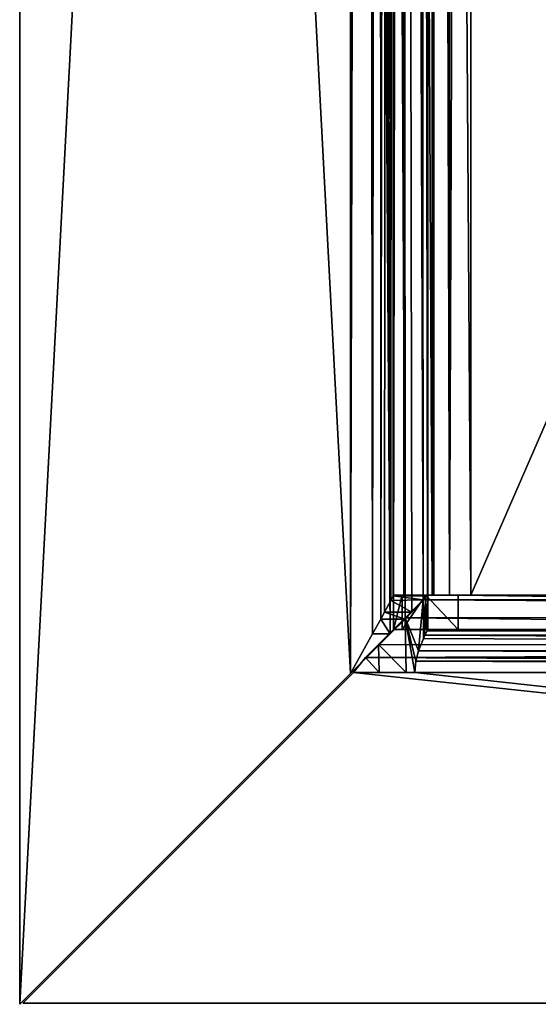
# Model space of a CAD drawing. Header units: millimetres. Extents: x 7 to 87, y 1 to 200.
# Tile 2 of 14: x 7 to 19, y 47 to 69. Entities that reach past the tile are written whole.
import ezdxf

# ---------------------------------------------------------------- set-up
doc = ezdxf.new("R2010")
doc.units = ezdxf.units.MM
doc.header["$LTSCALE"] = 25.4
doc.layers.get('0').update_dxf_attribs({"true_color": 0xff5454})

# ---------------------------------------------------------------- blocks, each defined once
blk = doc.blocks.new('MONO-DEEP-I-10458-10464.STL')
at = {"color": 250, "true_color": 0x262626}
mesh = blk.add_polyface(dxfattribs=at)
corners = [(7.33, 199.796, 113.941), (7.33, 46.537, 113.141), (7.33, 46.537, 113.941), (7.33, 199.796, 113.141)]
mesh.append_faces([[corners[k] for k in face] for face in [(0, 1, 2), (1, 0, 3)]], dxfattribs={"vtx0": -1, "color": 250})
mesh = blk.add_polyface(dxfattribs=at)
corners = [(15.03, 192.096, 113.141), (7.33, 46.537, 113.141), (7.33, 199.796, 113.141), (15.03, 54.237, 113.141)]
mesh.append_faces([[corners[k] for k in face] for face in [(0, 1, 2), (1, 0, 3)]], dxfattribs={"vtx0": -1, "color": 250})
mesh = blk.add_polyface(dxfattribs=at)
corners = [(15.03, 54.237, 113.941), (7.33, 199.796, 113.941), (7.33, 46.537, 113.941), (15.03, 192.096, 113.941)]
mesh.append_faces([[corners[k] for k in face] for face in [(0, 1, 2), (1, 0, 3)]], dxfattribs={"vtx0": -1, "color": 250})
mesh = blk.add_polyface(dxfattribs=at)
corners = [(15.953, 55.163, 113.396), (15.03, 54.237, 113.141), (15.03, 192.096, 113.141)]
mesh.append_faces([[corners[k] for k in face] for face in [(0, 1, 2)]], dxfattribs={"color": 250})
mesh = blk.add_polyface(dxfattribs=at)
corners = [(15.953, 55.163, 113.396), (15.03, 192.096, 113.141), (15.395, 191.729, 113.178)]
mesh.append_faces([[corners[k] for k in face] for face in [(0, 1, 2)]], dxfattribs={"color": 250})
mesh = blk.add_polyface(dxfattribs=at)
corners = [(15.233, 191.729, 113.962), (15.03, 192.096, 113.941), (15.03, 54.237, 113.941)]
mesh.append_faces([[corners[k] for k in face] for face in [(0, 1, 2)]], dxfattribs={"color": 250})
mesh = blk.add_polyface(dxfattribs=at)
corners = [(15.368, 191.485, 114), (15.233, 191.729, 113.962), (15.03, 54.237, 113.941)]
mesh.append_faces([[corners[k] for k in face] for face in [(0, 1, 2)]], dxfattribs={"color": 250})
mesh = blk.add_polyface(dxfattribs=at)
corners = [(15.953, 55.163, 113.396), (15.395, 191.729, 113.178), (15.644, 191.479, 113.249)]
mesh.append_faces([[corners[k] for k in face] for face in [(0, 1, 2)]], dxfattribs={"color": 250})
mesh = blk.add_polyface(dxfattribs=at)
corners = [(15.543, 55.163, 114.083), (15.368, 191.485, 114), (15.03, 54.237, 113.941)]
mesh.append_faces([[corners[k] for k in face] for face in [(0, 1, 2)]], dxfattribs={"color": 250})
mesh = blk.add_polyface(dxfattribs=at)
corners = [(15.679, 190.925, 114.18), (15.368, 191.485, 114), (15.543, 55.163, 114.083)]
mesh.append_faces([[corners[k] for k in face] for face in [(0, 1, 2)]], dxfattribs={"color": 250})
mesh = blk.add_polyface(dxfattribs=at)
corners = [(16.296, 55.507, 113.662), (15.953, 55.163, 113.396), (15.644, 191.479, 113.249)]
mesh.append_faces([[corners[k] for k in face] for face in [(0, 1, 2)]], dxfattribs={"color": 250})
mesh = blk.add_polyface(dxfattribs=at)
corners = [(16.296, 55.507, 113.662), (15.644, 191.479, 113.249), (16.198, 190.925, 113.571)]
mesh.append_faces([[corners[k] for k in face] for face in [(0, 1, 2)]], dxfattribs={"color": 250})
mesh = blk.add_polyface(dxfattribs=at)
corners = [(15.694, 190.897, 114.193), (15.679, 190.925, 114.18), (15.543, 55.163, 114.083)]
mesh.append_faces([[corners[k] for k in face] for face in [(0, 1, 2)]], dxfattribs={"color": 250})
mesh = blk.add_polyface(dxfattribs=at)
corners = [(15.731, 55.502, 114.227), (15.694, 190.897, 114.193), (15.543, 55.163, 114.083)]
mesh.append_faces([[corners[k] for k in face] for face in [(0, 1, 2)]], dxfattribs={"color": 250})
mesh = blk.add_polyface(dxfattribs=at)
corners = [(15.694, 190.897, 114.193), (15.731, 55.502, 114.227), (15.916, 190.489, 114.478)]
mesh.append_faces([[corners[k] for k in face] for face in [(0, 1, 2)]], dxfattribs={"color": 250})
mesh = blk.add_polyface(dxfattribs=at)
corners = [(16.296, 55.507, 113.662), (16.198, 190.925, 113.571), (16.226, 190.897, 113.596)]
mesh.append_faces([[corners[k] for k in face] for face in [(0, 1, 2)]], dxfattribs={"color": 250})
mesh = blk.add_polyface(dxfattribs=at)
corners = [(16.226, 190.897, 113.596), (16.626, 190.489, 114.108), (16.719, 55.955, 114.318)]
mesh.append_faces([[corners[k] for k in face] for face in [(0, 1, 2)]], dxfattribs={"color": 250})
mesh = blk.add_polyface(dxfattribs=at)
corners = [(16.226, 190.897, 113.596), (16.719, 55.955, 114.318), (16.452, 55.665, 113.838)]
mesh.append_faces([[corners[k] for k in face] for face in [(0, 1, 2)]], dxfattribs={"color": 250})
mesh = blk.add_polyface(dxfattribs=at)
corners = [(16.226, 190.897, 113.596), (16.452, 55.665, 113.838), (16.296, 55.507, 113.662)]
mesh.append_faces([[corners[k] for k in face] for face in [(0, 1, 2)]], dxfattribs={"color": 250})
mesh = blk.add_polyface(dxfattribs=at)
corners = [(15.916, 190.489, 114.478), (15.731, 55.502, 114.227), (15.82, 55.665, 114.328)]
mesh.append_faces([[corners[k] for k in face] for face in [(0, 1, 2)]], dxfattribs={"color": 250})
mesh = blk.add_polyface(dxfattribs=at)
corners = [(15.916, 190.489, 114.478), (15.82, 55.665, 114.328), (15.968, 55.943, 114.595)]
mesh.append_faces([[corners[k] for k in face] for face in [(0, 1, 2)]], dxfattribs={"color": 250})
mesh = blk.add_polyface(dxfattribs=at)
corners = [(15.916, 190.489, 114.478), (15.968, 55.943, 114.595), (16.007, 190.313, 114.73)]
mesh.append_faces([[corners[k] for k in face] for face in [(0, 1, 2)]], dxfattribs={"color": 250})
mesh = blk.add_polyface(dxfattribs=at)
corners = [(16.007, 190.313, 114.73), (15.968, 55.943, 114.595), (16.03, 190.266, 114.941)]
mesh.append_faces([[corners[k] for k in face] for face in [(0, 1, 2)]], dxfattribs={"color": 250})
mesh = blk.add_polyface(dxfattribs=at)
corners = [(16.626, 190.489, 114.108), (16.789, 190.313, 114.561), (16.83, 56.066, 114.941)]
mesh.append_faces([[corners[k] for k in face] for face in [(0, 1, 2)]], dxfattribs={"color": 250})
mesh = blk.add_polyface(dxfattribs=at)
corners = [(16.626, 190.489, 114.108), (16.83, 56.066, 114.941), (16.816, 56.05, 114.716)]
mesh.append_faces([[corners[k] for k in face] for face in [(0, 1, 2)]], dxfattribs={"color": 250})
mesh = blk.add_polyface(dxfattribs=at)
corners = [(16.626, 190.489, 114.108), (16.816, 56.05, 114.716), (16.719, 55.955, 114.318)]
mesh.append_faces([[corners[k] for k in face] for face in [(0, 1, 2)]], dxfattribs={"color": 250})
mesh = blk.add_polyface(dxfattribs=at)
corners = [(16.789, 190.313, 114.561), (16.83, 190.266, 114.941), (16.83, 56.066, 114.941)]
mesh.append_faces([[corners[k] for k in face] for face in [(0, 1, 2)]], dxfattribs={"color": 250})
mesh = blk.add_polyface(dxfattribs=at)
corners = [(16.03, 190.266, 114.941), (15.968, 55.943, 114.595), (16.022, 56.05, 114.816)]
mesh.append_faces([[corners[k] for k in face] for face in [(0, 1, 2)]], dxfattribs={"color": 250})
mesh = blk.add_polyface(dxfattribs=at)
corners = [(16.03, 190.266, 114.941), (16.022, 56.05, 114.816), (16.03, 56.066, 114.941)]
mesh.append_faces([[corners[k] for k in face] for face in [(0, 1, 2)]], dxfattribs={"color": 250})
mesh = blk.add_polyface(dxfattribs=at)
corners = [(16.03, 190.266, 176.341), (16.03, 56.066, 114.941), (16.03, 56.066, 176.341), (16.03, 190.266, 114.941)]
mesh.append_faces([[corners[k] for k in face] for face in [(0, 1, 2), (1, 0, 3)]], dxfattribs={"vtx0": -1, "color": 250})
mesh = blk.add_polyface(dxfattribs=at)
corners = [(16.271, 190.266, 177.241), (16.03, 56.066, 176.341), (16.271, 56.066, 177.241), (16.03, 190.266, 176.341)]
mesh.append_faces([[corners[k] for k in face] for face in [(0, 1, 2), (1, 0, 3)]], dxfattribs={"vtx0": -1, "color": 250})
mesh = blk.add_polyface(dxfattribs=at)
corners = [(16.93, 56.066, 177.9), (16.271, 190.266, 177.241), (16.271, 56.066, 177.241), (16.93, 190.266, 177.9)]
mesh.append_faces([[corners[k] for k in face] for face in [(0, 1, 2), (1, 0, 3)]], dxfattribs={"vtx0": -1, "color": 250})
mesh = blk.add_polyface(dxfattribs=at)
corners = [(16.83, 56.066, 114.941), (16.83, 190.266, 176.341), (16.83, 56.066, 176.341), (16.83, 190.266, 114.941)]
mesh.append_faces([[corners[k] for k in face] for face in [(0, 1, 2), (1, 0, 3)]], dxfattribs={"vtx0": -1, "color": 250})
mesh = blk.add_polyface(dxfattribs=at)
corners = [(16.83, 190.266, 176.341), (16.964, 56.066, 176.841), (16.83, 56.066, 176.341), (16.964, 190.266, 176.841)]
mesh.append_faces([[corners[k] for k in face] for face in [(0, 1, 2), (1, 0, 3)]], dxfattribs={"vtx0": -1, "color": 250})
mesh = blk.add_polyface(dxfattribs=at)
corners = [(17.83, 56.066, 178.141), (16.93, 190.266, 177.9), (16.93, 56.066, 177.9), (17.83, 190.266, 178.141)]
mesh.append_faces([[corners[k] for k in face] for face in [(0, 1, 2), (1, 0, 3)]], dxfattribs={"vtx0": -1, "color": 250})
mesh = blk.add_polyface(dxfattribs=at)
corners = [(16.964, 190.266, 176.841), (17.33, 56.066, 177.207), (16.964, 56.066, 176.841), (17.33, 190.266, 177.207)]
mesh.append_faces([[corners[k] for k in face] for face in [(0, 1, 2), (1, 0, 3)]], dxfattribs={"vtx0": -1, "color": 250})
mesh = blk.add_polyface(dxfattribs=at)
corners = [(17.83, 190.266, 177.341), (17.33, 56.066, 177.207), (17.33, 190.266, 177.207), (17.83, 56.066, 177.341)]
mesh.append_faces([[corners[k] for k in face] for face in [(0, 1, 2), (1, 0, 3)]], dxfattribs={"vtx0": -1, "color": 250})
mesh = blk.add_polyface(dxfattribs=at)
corners = [(76.23, 190.266, 177.341), (17.83, 56.066, 177.341), (17.83, 190.266, 177.341), (76.23, 56.066, 177.341)]
mesh.append_faces([[corners[k] for k in face] for face in [(0, 1, 2), (1, 0, 3)]], dxfattribs={"vtx0": -1, "color": 250})
mesh = blk.add_polyface(dxfattribs=at)
corners = [(76.23, 56.066, 178.141), (17.83, 190.266, 178.141), (17.83, 56.066, 178.141), (76.23, 190.266, 178.141)]
mesh.append_faces([[corners[k] for k in face] for face in [(0, 1, 2), (1, 0, 3)]], dxfattribs={"vtx0": -1, "color": 250})
mesh = blk.add_polyface(dxfattribs=at)
corners = [(16.022, 56.05, 114.816), (15.968, 55.943, 114.595), (16.719, 55.955, 114.318)]
mesh.append_faces([[corners[k] for k in face] for face in [(0, 1, 2)]], dxfattribs={"color": 250})
mesh = blk.add_polyface(dxfattribs=at)
corners = [(15.968, 55.943, 114.595), (16.452, 55.665, 113.838), (16.719, 55.955, 114.318)]
mesh.append_faces([[corners[k] for k in face] for face in [(0, 1, 2)]], dxfattribs={"color": 250})
mesh = blk.add_polyface(dxfattribs=at)
corners = [(16.03, 56.066, 114.941), (16.022, 56.05, 114.816), (16.816, 56.05, 114.716)]
mesh.append_faces([[corners[k] for k in face] for face in [(0, 1, 2)]], dxfattribs={"color": 250})
mesh = blk.add_polyface(dxfattribs=at)
corners = [(16.022, 56.05, 114.816), (16.719, 55.955, 114.318), (16.816, 56.05, 114.716)]
mesh.append_faces([[corners[k] for k in face] for face in [(0, 1, 2)]], dxfattribs={"color": 250})
mesh = blk.add_polyface(dxfattribs=at)
corners = [(16.03, 56.066, 176.641), (16.03, 55.266, 114.941), (16.03, 55.266, 176.641), (16.03, 56.066, 114.941)]
mesh.append_faces([[corners[k] for k in face] for face in [(0, 1, 2), (1, 0, 3)]], dxfattribs={"vtx0": -1, "color": 250})
mesh = blk.add_polyface(dxfattribs=at)
corners = [(16.03, 56.066, 176.641), (16.83, 56.066, 114.941), (16.03, 56.066, 114.941), (77.23, 56.066, 114.941), (78.03, 56.066, 114.941), (78.03, 56.066, 176.641), (16.231, 56.066, 177.391), (77.829, 56.066, 177.391), (16.78, 56.066, 177.94), (77.28, 56.066, 177.94), (17.53, 56.066, 178.141), (76.53, 56.066, 178.141)]
mesh.append_faces([[corners[k] for k in face] for face in [(0, 1, 2), (9, 10, 11)]], dxfattribs={"vtx0": -1, "color": 250})
mesh.append_faces([[corners[k] for k in face] for face in [(1, 0, 3), (3, 0, 4), (4, 0, 5), (5, 6, 7), (7, 8, 9)]], dxfattribs={"vtx0": -1, "vtx1": -1, "color": 250})
mesh.append_faces([[corners[k] for k in face] for face in [(5, 0, 6), (7, 6, 8), (9, 8, 10)]], dxfattribs={"vtx0": -1, "vtx2": -1, "color": 250})
mesh = blk.add_polyface(dxfattribs=at)
corners = [(16.231, 56.066, 177.391), (16.03, 55.266, 176.641), (16.231, 55.266, 177.391), (16.03, 56.066, 176.641)]
mesh.append_faces([[corners[k] for k in face] for face in [(0, 1, 2), (1, 0, 3)]], dxfattribs={"vtx0": -1, "color": 250})
mesh = blk.add_polyface(dxfattribs=at)
corners = [(16.83, 56.066, 114.941), (16.03, 55.266, 114.941), (16.03, 56.066, 114.941), (16.83, 55.266, 114.941)]
mesh.append_faces([[corners[k] for k in face] for face in [(0, 1, 2), (1, 0, 3)]], dxfattribs={"vtx0": -1, "color": 250})
mesh = blk.add_polyface(dxfattribs=at)
corners = [(78.03, 56.066, 176.341), (77.23, 56.066, 114.941), (78.03, 56.066, 114.941), (77.23, 56.066, 176.341), (77.789, 56.066, 177.241), (77.096, 56.066, 176.841), (76.73, 56.066, 177.207), (76.23, 56.066, 177.341), (77.13, 56.066, 177.9), (17.83, 56.066, 177.341), (16.83, 56.066, 176.341), (16.03, 56.066, 114.941), (16.83, 56.066, 114.941), (16.03, 56.066, 176.341), (16.964, 56.066, 176.841), (16.271, 56.066, 177.241), (17.33, 56.066, 177.207), (16.93, 56.066, 177.9), (76.23, 56.066, 178.141), (17.83, 56.066, 178.141)]
mesh.append_faces([[corners[k] for k in face] for face in [(0, 1, 2), (10, 11, 12), (17, 18, 19)]], dxfattribs={"vtx0": -1, "color": 250})
mesh.append_faces([[corners[k] for k in face] for face in [(1, 0, 3), (3, 4, 5), (5, 4, 6), (6, 4, 7), (7, 8, 9), (11, 10, 13), (13, 14, 15), (15, 9, 17)]], dxfattribs={"vtx0": -1, "vtx1": -1, "color": 250})
mesh.append_faces([[corners[k] for k in face] for face in [(17, 9, 8)]], dxfattribs={"vtx0": -1, "vtx1": -1, "vtx2": -1, "color": 250})
mesh.append_faces([[corners[k] for k in face] for face in [(3, 0, 4), (7, 4, 8), (13, 10, 14), (15, 14, 16), (15, 16, 9), (17, 8, 18)]], dxfattribs={"vtx0": -1, "vtx2": -1, "color": 250})
mesh = blk.add_polyface(dxfattribs=at)
corners = [(16.03, 56.066, 114.941), (16.816, 56.05, 114.716), (16.83, 56.066, 114.941)]
mesh.append_faces([[corners[k] for k in face] for face in [(0, 1, 2)]], dxfattribs={"color": 250})
mesh = blk.add_polyface(dxfattribs=at)
corners = [(16.78, 56.066, 177.94), (16.231, 55.266, 177.391), (16.78, 55.266, 177.94), (16.231, 56.066, 177.391)]
mesh.append_faces([[corners[k] for k in face] for face in [(0, 1, 2), (1, 0, 3)]], dxfattribs={"vtx0": -1, "color": 250})
mesh = blk.add_polyface(dxfattribs=at)
corners = [(16.719, 55.955, 114.318), (77.738, 55.558, 113.687), (16.303, 55.539, 113.668)]
mesh.append_faces([[corners[k] for k in face] for face in [(0, 1, 2)]], dxfattribs={"color": 250})
mesh = blk.add_polyface(dxfattribs=at)
corners = [(16.719, 55.955, 114.318), (16.303, 55.539, 113.668), (16.608, 54.766, 114.075)]
mesh.append_faces([[corners[k] for k in face] for face in [(0, 1, 2)]], dxfattribs={"color": 250})
mesh = blk.add_polyface(dxfattribs=at)
corners = [(16.719, 55.955, 114.318), (16.608, 54.766, 114.075), (16.723, 55.058, 114.329)]
mesh.append_faces([[corners[k] for k in face] for face in [(0, 1, 2)]], dxfattribs={"color": 250})
mesh = blk.add_polyface(dxfattribs=at)
corners = [(77.23, 56.066, 114.941), (16.719, 55.955, 114.318), (16.83, 56.066, 114.941)]
mesh.append_faces([[corners[k] for k in face] for face in [(0, 1, 2)]], dxfattribs={"color": 250})
mesh = blk.add_polyface(dxfattribs=at)
corners = [(77.23, 56.066, 114.941), (77.337, 55.959, 114.329), (16.719, 55.955, 114.318)]
mesh.append_faces([[corners[k] for k in face] for face in [(0, 1, 2)]], dxfattribs={"color": 250})
mesh = blk.add_polyface(dxfattribs=at)
corners = [(16.83, 56.066, 114.941), (16.719, 55.955, 114.318), (16.811, 55.232, 114.68)]
mesh.append_faces([[corners[k] for k in face] for face in [(0, 1, 2)]], dxfattribs={"color": 250})
mesh = blk.add_polyface(dxfattribs=at)
corners = [(77.337, 55.959, 114.329), (77.738, 55.558, 113.687), (16.719, 55.955, 114.318)]
mesh.append_faces([[corners[k] for k in face] for face in [(0, 1, 2)]], dxfattribs={"color": 250})
mesh = blk.add_polyface(dxfattribs=at)
corners = [(16.719, 55.955, 114.318), (16.759, 55.132, 114.44), (16.811, 55.232, 114.68)]
mesh.append_faces([[corners[k] for k in face] for face in [(0, 1, 2)]], dxfattribs={"color": 250})
mesh = blk.add_polyface(dxfattribs=at)
corners = [(16.719, 55.955, 114.318), (16.723, 55.058, 114.329), (16.759, 55.132, 114.44)]
mesh.append_faces([[corners[k] for k in face] for face in [(0, 1, 2)]], dxfattribs={"color": 250})
mesh = blk.add_polyface(dxfattribs=at)
corners = [(17.53, 55.266, 178.141), (16.78, 56.066, 177.94), (16.78, 55.266, 177.94), (17.53, 56.066, 178.141)]
mesh.append_faces([[corners[k] for k in face] for face in [(0, 1, 2), (1, 0, 3)]], dxfattribs={"vtx0": -1, "color": 250})
mesh = blk.add_polyface(dxfattribs=at)
corners = [(16.83, 56.066, 114.941), (16.811, 55.232, 114.68), (16.83, 55.266, 114.941)]
mesh.append_faces([[corners[k] for k in face] for face in [(0, 1, 2)]], dxfattribs={"color": 250})
mesh = blk.add_polyface(dxfattribs=at)
corners = [(76.53, 55.266, 178.141), (17.53, 56.066, 178.141), (17.53, 55.266, 178.141), (76.53, 56.066, 178.141)]
mesh.append_faces([[corners[k] for k in face] for face in [(0, 1, 2), (1, 0, 3)]], dxfattribs={"vtx0": -1, "color": 250})
mesh = blk.add_polyface(dxfattribs=at)
corners = [(15.968, 55.943, 114.595), (15.82, 55.665, 114.328), (16.452, 55.665, 113.838)]
mesh.append_faces([[corners[k] for k in face] for face in [(0, 1, 2)]], dxfattribs={"color": 250})
mesh = blk.add_polyface(dxfattribs=at)
corners = [(15.731, 55.502, 114.227), (15.543, 55.163, 114.083), (15.953, 55.163, 113.396)]
mesh.append_faces([[corners[k] for k in face] for face in [(0, 1, 2)]], dxfattribs={"color": 250})
mesh = blk.add_polyface(dxfattribs=at)
corners = [(78.419, 54.877, 113.247), (15.679, 54.916, 113.262), (16.303, 55.539, 113.668)]
mesh.append_faces([[corners[k] for k in face] for face in [(0, 1, 2)]], dxfattribs={"color": 250})
mesh = blk.add_polyface(dxfattribs=at)
corners = [(16.322, 54.266, 113.687), (16.303, 55.539, 113.668), (15.679, 54.916, 113.262)]
mesh.append_faces([[corners[k] for k in face] for face in [(0, 1, 2)]], dxfattribs={"color": 250})
mesh = blk.add_polyface(dxfattribs=at)
corners = [(15.82, 55.665, 114.328), (15.731, 55.502, 114.227), (16.296, 55.507, 113.662)]
mesh.append_faces([[corners[k] for k in face] for face in [(0, 1, 2)]], dxfattribs={"color": 250})
mesh = blk.add_polyface(dxfattribs=at)
corners = [(15.731, 55.502, 114.227), (15.953, 55.163, 113.396), (16.296, 55.507, 113.662)]
mesh.append_faces([[corners[k] for k in face] for face in [(0, 1, 2)]], dxfattribs={"color": 250})
mesh = blk.add_polyface(dxfattribs=at)
corners = [(15.82, 55.665, 114.328), (16.296, 55.507, 113.662), (16.452, 55.665, 113.838)]
mesh.append_faces([[corners[k] for k in face] for face in [(0, 1, 2)]], dxfattribs={"color": 250})
mesh = blk.add_polyface(dxfattribs=at)
corners = [(78.419, 54.877, 113.247), (16.303, 55.539, 113.668), (77.738, 55.558, 113.687)]
mesh.append_faces([[corners[k] for k in face] for face in [(0, 1, 2)]], dxfattribs={"color": 250})
mesh = blk.add_polyface(dxfattribs=at)
corners = [(16.303, 55.539, 113.668), (16.526, 54.266, 113.941), (16.549, 54.528, 113.976)]
mesh.append_faces([[corners[k] for k in face] for face in [(0, 1, 2)]], dxfattribs={"color": 250})
mesh = blk.add_polyface(dxfattribs=at)
corners = [(16.303, 55.539, 113.668), (16.549, 54.528, 113.976), (16.608, 54.766, 114.075)]
mesh.append_faces([[corners[k] for k in face] for face in [(0, 1, 2)]], dxfattribs={"color": 250})
mesh = blk.add_polyface(dxfattribs=at)
corners = [(16.303, 55.539, 113.668), (16.322, 54.266, 113.687), (16.526, 54.266, 113.941)]
mesh.append_faces([[corners[k] for k in face] for face in [(0, 1, 2)]], dxfattribs={"color": 250})
mesh = blk.add_polyface(dxfattribs=at)
corners = [(78.03, 55.266, 176.641), (77.23, 55.266, 114.941), (78.03, 55.266, 114.941), (16.83, 55.266, 114.941), (16.03, 55.266, 114.941), (16.03, 55.266, 176.641), (77.829, 55.266, 177.391), (16.231, 55.266, 177.391), (77.28, 55.266, 177.94), (16.78, 55.266, 177.94), (76.53, 55.266, 178.141), (17.53, 55.266, 178.141)]
mesh.append_faces([[corners[k] for k in face] for face in [(0, 1, 2), (9, 10, 11)]], dxfattribs={"vtx0": -1, "color": 250})
mesh.append_faces([[corners[k] for k in face] for face in [(1, 0, 3), (3, 0, 4), (4, 0, 5), (5, 6, 7), (7, 8, 9)]], dxfattribs={"vtx0": -1, "vtx1": -1, "color": 250})
mesh.append_faces([[corners[k] for k in face] for face in [(5, 0, 6), (7, 6, 8), (9, 8, 10)]], dxfattribs={"vtx0": -1, "vtx2": -1, "color": 250})
mesh = blk.add_polyface(dxfattribs=at)
corners = [(16.83, 55.266, 114.941), (16.811, 55.232, 114.68), (77.301, 55.132, 114.441)]
mesh.append_faces([[corners[k] for k in face] for face in [(0, 1, 2)]], dxfattribs={"color": 250})
mesh = blk.add_polyface(dxfattribs=at)
corners = [(16.83, 55.266, 114.941), (77.301, 55.132, 114.441), (77.249, 55.232, 114.679)]
mesh.append_faces([[corners[k] for k in face] for face in [(0, 1, 2)]], dxfattribs={"color": 250})
mesh = blk.add_polyface(dxfattribs=at)
corners = [(16.83, 55.266, 114.941), (77.249, 55.232, 114.679), (77.23, 55.266, 114.941)]
mesh.append_faces([[corners[k] for k in face] for face in [(0, 1, 2)]], dxfattribs={"color": 250})
mesh = blk.add_polyface(dxfattribs=at)
corners = [(15.543, 55.163, 114.083), (15.03, 54.237, 113.941), (15.03, 54.237, 113.141)]
mesh.append_faces([[corners[k] for k in face] for face in [(0, 1, 2)]], dxfattribs={"color": 250})
mesh = blk.add_polyface(dxfattribs=at)
corners = [(15.543, 55.163, 114.083), (15.03, 54.237, 113.141), (15.953, 55.163, 113.396)]
mesh.append_faces([[corners[k] for k in face] for face in [(0, 1, 2)]], dxfattribs={"color": 250})
mesh = blk.add_polyface(dxfattribs=at)
corners = [(77.452, 54.766, 114.075), (16.723, 55.058, 114.329), (16.608, 54.766, 114.075)]
mesh.append_faces([[corners[k] for k in face] for face in [(0, 1, 2)]], dxfattribs={"color": 250})
mesh = blk.add_polyface(dxfattribs=at)
corners = [(16.759, 55.132, 114.44), (16.723, 55.058, 114.329), (77.452, 54.766, 114.075)]
mesh.append_faces([[corners[k] for k in face] for face in [(0, 1, 2)]], dxfattribs={"color": 250})
mesh = blk.add_polyface(dxfattribs=at)
corners = [(16.811, 55.232, 114.68), (16.759, 55.132, 114.44), (77.301, 55.132, 114.441)]
mesh.append_faces([[corners[k] for k in face] for face in [(0, 1, 2)]], dxfattribs={"color": 250})
mesh = blk.add_polyface(dxfattribs=at)
corners = [(77.301, 55.132, 114.441), (16.759, 55.132, 114.44), (77.452, 54.766, 114.075)]
mesh.append_faces([[corners[k] for k in face] for face in [(0, 1, 2)]], dxfattribs={"color": 250})
mesh = blk.add_polyface(dxfattribs=at)
corners = [(78.419, 54.877, 113.247), (15.38, 54.616, 113.175), (15.679, 54.916, 113.262)]
mesh.append_faces([[corners[k] for k in face] for face in [(0, 1, 2)]], dxfattribs={"color": 250})
mesh = blk.add_polyface(dxfattribs=at)
corners = [(15.692, 54.266, 113.267), (15.679, 54.916, 113.262), (15.38, 54.616, 113.175)]
mesh.append_faces([[corners[k] for k in face] for face in [(0, 1, 2)]], dxfattribs={"color": 250})
mesh = blk.add_polyface(dxfattribs=at)
corners = [(78.68, 54.616, 113.175), (15.38, 54.616, 113.175), (78.419, 54.877, 113.247)]
mesh.append_faces([[corners[k] for k in face] for face in [(0, 1, 2)]], dxfattribs={"color": 250})
mesh = blk.add_polyface(dxfattribs=at)
corners = [(16.322, 54.266, 113.687), (15.679, 54.916, 113.262), (15.692, 54.266, 113.267)]
mesh.append_faces([[corners[k] for k in face] for face in [(0, 1, 2)]], dxfattribs={"color": 250})
mesh = blk.add_polyface(dxfattribs=at)
corners = [(15.38, 54.616, 113.175), (78.959, 54.266, 113.142), (15.101, 54.266, 113.142), (78.68, 54.616, 113.175)]
mesh.append_faces([[corners[k] for k in face] for face in [(0, 1, 2), (1, 0, 3)]], dxfattribs={"vtx0": -1, "color": 250})
mesh = blk.add_polyface(dxfattribs=at)
corners = [(15.692, 54.266, 113.267), (15.38, 54.616, 113.175), (15.101, 54.266, 113.142)]
mesh.append_faces([[corners[k] for k in face] for face in [(0, 1, 2)]], dxfattribs={"color": 250})
mesh = blk.add_polyface(dxfattribs=at)
corners = [(77.511, 54.527, 113.975), (16.608, 54.766, 114.075), (16.549, 54.528, 113.976), (77.452, 54.766, 114.075)]
mesh.append_faces([[corners[k] for k in face] for face in [(0, 1, 2), (1, 0, 3)]], dxfattribs={"vtx0": -1, "color": 250})
mesh = blk.add_polyface(dxfattribs=at)
corners = [(77.533, 54.266, 113.941), (16.549, 54.528, 113.976), (16.526, 54.266, 113.941), (77.511, 54.527, 113.975)]
mesh.append_faces([[corners[k] for k in face] for face in [(0, 1, 2), (1, 0, 3)]], dxfattribs={"vtx0": -1, "color": 250})
mesh = blk.add_polyface(dxfattribs=at)
corners = [(15.03, 54.237, 113.941), (7.33, 46.537, 113.141), (15.03, 54.237, 113.141), (7.33, 46.537, 113.941)]
mesh.append_faces([[corners[k] for k in face] for face in [(0, 1, 2), (1, 0, 3)]], dxfattribs={"vtx0": -1, "color": 250})
mesh = blk.add_polyface(dxfattribs=at)
corners = [(7.401, 46.566, 113.941), (15.101, 54.266, 113.142), (7.401, 46.566, 113.141), (15.101, 54.266, 113.941)]
mesh.append_faces([[corners[k] for k in face] for face in [(0, 1, 2), (1, 0, 3)]], dxfattribs={"vtx0": -1, "color": 250})
mesh = blk.add_polyface(dxfattribs=at)
corners = [(15.101, 54.266, 113.142), (86.659, 46.566, 113.141), (7.401, 46.566, 113.141), (78.959, 54.266, 113.142)]
mesh.append_faces([[corners[k] for k in face] for face in [(0, 1, 2), (1, 0, 3)]], dxfattribs={"vtx0": -1, "color": 250})
mesh = blk.add_polyface(dxfattribs=at)
corners = [(86.659, 46.566, 113.941), (15.101, 54.266, 113.941), (7.401, 46.566, 113.941), (16.526, 54.266, 113.941), (77.533, 54.266, 113.941), (78.959, 54.266, 113.941)]
mesh.append_faces([[corners[k] for k in face] for face in [(0, 1, 2), (4, 0, 5)]], dxfattribs={"vtx0": -1, "color": 250})
mesh.append_faces([[corners[k] for k in face] for face in [(1, 0, 3), (3, 0, 4)]], dxfattribs={"vtx0": -1, "vtx1": -1, "color": 250})
mesh = blk.add_polyface(dxfattribs=at)
corners = [(15.101, 54.266, 113.941), (15.692, 54.266, 113.267), (15.101, 54.266, 113.142), (16.322, 54.266, 113.687), (16.526, 54.266, 113.941)]
mesh.append_faces([[corners[k] for k in face] for face in [(0, 1, 2), (3, 0, 4)]], dxfattribs={"vtx0": -1, "color": 250})
mesh.append_faces([[corners[k] for k in face] for face in [(1, 0, 3)]], dxfattribs={"vtx0": -1, "vtx1": -1, "color": 250})
mesh = blk.add_polyface(dxfattribs=at)
corners = [(86.659, 46.566, 113.941), (7.401, 46.566, 113.141), (86.659, 46.566, 113.141), (7.401, 46.566, 113.941)]
mesh.append_faces([[corners[k] for k in face] for face in [(0, 1, 2), (1, 0, 3)]], dxfattribs={"vtx0": -1, "color": 250})

msp = doc.modelspace()

# ---------------------------------------------------------------- block references
at = {"color": 0}
msp.add_blockref('MONO-DEEP-I-10458-10464.STL', (0, 0), dxfattribs=at)

doc.saveas('drawing.dxf')
